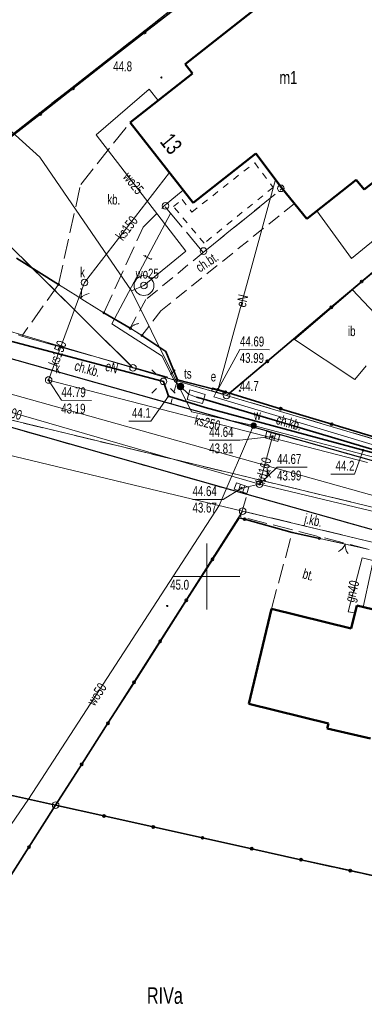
# Model space of a CAD drawing. Header units: millimetres. Extents: x 6552798 to 6553858, y 5859376 to 5860252.
# Tile 32 of 43: x 6553436 to 6553462, y 5860018 to 5860092. Entities that reach past the tile are written whole.
import ezdxf
from ezdxf.enums import TextEntityAlignment as Align

# ---------------------------------------------------------------- set-up
doc = ezdxf.new("R2010")
doc.units = ezdxf.units.MM
for name, pattern in [('1', [0]), ('1_1', [0]), ('1_OTDI', [0]), ('1_OTKC', [1.5, 1, -0.5]), ('1_OTKJ', [2, 1.5, -0.5]), ('1_OTKK', [0]), ('1_OTKU', [2, 1.5, -0.5]), ('2_EGBA', [2.5, 2, -0.5]), ('2_EGBU_A', [0]), ('2_EGBW', [0]), ('2_EGBW_W', [1, 0.5, -0.5]), ('3_SUEP_A', [0]), ('3_SUES', [0]), ('3_SUGP', [0]), ('3_SUKP', [0]), ('3_SULO', [0]), ('3_SUPK', [0]), ('3_SUTP_A', [0]), ('3_SUWP', [0]), ('GDE', [0]), ('GUK', [2, 1.5, -0.5])]:
    doc.linetypes.add(name, pattern=pattern)
for name, color, linetype, lineweight in [('Dzialki', 7, 'GDE', 18), ('EADTD_T_0', 7, 'Continuous', 25), ('EGBB_E_T_0', 7, 'Continuous', 20), ('EGBB_L_0', 7, '2_EGBU_A', 50), ('EGBE_L_1', 7, '2_EGBW', 18), ('EGBE_T_0', 7, 'Continuous', 18), ('Kontury', 3, 'GUK', 18), ('Numery_konturow', 3, 'Continuous', 13), ('OTD_E_T_7', 7, 'Continuous', 0), ('OTD_L_14', 7, '1_OTDI', 18), ('OTK_E_T_0', 7, 'Continuous', 0), ('OTK_E_T_1', 7, 'Continuous', 0), ('OTK_E_T_3', 7, 'Continuous', 0), ('OTK_L_0', 7, '1_OTKJ', 18), ('OTK_L_1', 7, '1_OTKK', 25), ('OTK_L_18', 7, '1_1', 18), ('OTK_L_2', 7, '1_OTKC', 18), ('OTK_L_4', 7, '1_OTKU', 18), ('OTO_L_0', 7, 'Continuous', 35), ('OTO_L_1', 7, 'Continuous', 18), ('OTO_L_2', 7, 'Continuous', 18), ('OTR_T_1', 7, 'Continuous', 18), ('Podzial_sekcyjny_krzyze', 7, '1', 0), ('Punkty', 7, 'Continuous', 18), ('SUE_E_T_1', 1, 'Continuous', 0), ('SUE_L_1', 1, '3_SUES', 18), ('SUE_T_3', 7, 'Continuous', 18), ('SUEP_E_T_0', 1, 'Continuous', 0), ('SUEP_L_0', 1, '3_SUEP_A', 18), ('SUER_T_0', 1, 'Continuous', 18), ('SUGP_E_T_0', 52, 'Continuous', 0), ('SUGP_L_0', 52, '3_SUGP', 18), ('SUK_E_T_4', 34, 'Continuous', 0), ('SUK_T_1', 34, 'Continuous', 18), ('SUK_T_3', 34, 'Continuous', 18), ('SUKP_E_T_0', 34, 'Continuous', 0), ('SUKP_L_0', 34, '3_SUKP', 18), ('SUKR_T_0', 34, 'Continuous', 18), ('SUL_L_1', 7, '3_SULO', 35), ('SUP_L_1', 7, '3_SUPK', 18), ('SUT_E_T_0', 30, 'Continuous', 0), ('SUT_T_0', 30, 'Continuous', 18), ('SUTP_E_T_0', 30, 'Continuous', 0), ('SUTP_L_0', 30, '3_SUTP_A', 18), ('SUW_E_T_2', 5, 'Continuous', 0), ('SUW_T_3', 5, 'Continuous', 18), ('SUW_T_5', 5, 'Continuous', 18), ('SUWP_E_T_0', 5, 'Continuous', 0), ('SUWP_L_0', 5, '3_SUWP', 18)]:
    doc.layers.add(name, color=color, linetype=linetype, lineweight=lineweight)
doc.styles.get("Standard").update_dxf_attribs({"font": 'arial.ttf'})

# ---------------------------------------------------------------- blocks, each defined once
blk = doc.blocks.new('GRT')
at = {"linetype": 'Continuous'}
blk.add_circle((0, 0), 0.25, dxfattribs=at)
blk = doc.blocks.new('2_OTRN')
at = {"linetype": 'Continuous'}
blk.add_circle((0, 0), 0.045, dxfattribs=at)
blk = doc.blocks.new('3_EGBP12_01')
at = {"linetype": 'Continuous'}
blk.add_circle((0, 0), 0.25, dxfattribs=at)
blk = doc.blocks.new('4_SUEO_W')
at = {"linetype": 'Continuous'}
for p, q in [((-0.53035, 0.53035), (-0.8839, 0.8839)), ((0.53035, 0.53035), (0.8839, 0.8839)), ((-0.53035, -0.53035), (-0.8839, -0.8839)), ((0.53035, -0.53035), (0.8839, -0.8839))]:
    blk.add_line(p, q, dxfattribs=at)
blk.add_circle((0, 0), 0.025, dxfattribs=at)
blk = doc.blocks.new('4_SUPP')
at = {"linetype": 'Continuous'}
blk.add_circle((0, 0), 0.25, dxfattribs=at)
blk = doc.blocks.new('4_SUPS')
at = {"linetype": 'Continuous'}
blk.add_circle((0, 0), 0.0625, dxfattribs=at)
blk = doc.blocks.new('4_SUKK')
at = {"linetype": 'Continuous'}
for p, q in [((-0.5, -0.25), (-0.5, 0.25)), ((-0.5, 0.25), (0.5, 0.25)), ((-0.175, 0.25), (-0.175, -0.25)), ((0.175, 0.25), (0.175, -0.25)), ((0.5, 0.25), (0.5, -0.25)), ((0.5, -0.25), (-0.5, -0.25))]:
    blk.add_line(p, q, dxfattribs=at)
blk = doc.blocks.new('4_SUKS')
at = {"linetype": 'Continuous'}
blk.add_circle((0, 0), 0.25, dxfattribs=at)
blk = doc.blocks.new('4_SUTK')
at = {"linetype": 'Continuous'}
for radius in [0.25, 0.225, 0.2, 0.175, 0.15, 0.125, 0.1, 0.075, 0.05, 0.025, 0.00715]:
    blk.add_circle((0, 0), radius, dxfattribs=at)
blk = doc.blocks.new('4_SUWS')
at = {"linetype": 'Continuous'}
for radius in [0.75, 0.25]:
    blk.add_circle((0, 0), radius, dxfattribs=at)
blk = doc.blocks.new('4_SUWW')
at = {"linetype": 'Continuous'}
for radius in [0.2, 0.175, 0.15, 0.125, 0.1, 0.075, 0.05, 0.025, 0.00715]:
    blk.add_circle((0, 0), radius, dxfattribs=at)

msp = doc.modelspace()

# ---------------------------------------------------------------- linework, layer by layer
at = {"layer": 'Dzialki'}
for p, q in [((6553484.74, 5860122.23), (6553430.39, 5860079.66)), ((6553451.49, 5860063.71), (6553482.69, 5860089.93)), ((6553430.39, 5860079.66), (6553444.4, 5860065.81)), ((6553433.85, 5860068.93), (6553444.4, 5860065.81)), ((6553414.72, 5860066.76), (6553501.17, 5860045.97)), ((6553444.4, 5860065.81), (6553451.49, 5860063.71)), ((6553452.71, 5860054.96), (6553413.22, 5860064.39)), ((6553451.49, 5860063.71), (6553479.44, 5860055.44)), ((6553438.54, 5860032.69), (6553452.71, 5860054.96)), ((6553452.71, 5860054.96), (6553489.42, 5860046.18)), ((6553398.85, 5860041.53), (6553438.54, 5860032.69)), ((6553424.4, 5860010.48), (6553438.54, 5860032.69)), ((6553479.58, 5860023.55), (6553438.54, 5860032.69))]:
    msp.add_line(p, q, dxfattribs=at)
at = {"layer": 'EGBB_L_0', "linetype": '2_EGBU_A'}
for p, q in [((6553456.982, 5860095.571), (6553448.347, 5860088.791)), ((6553448.907, 5860088.083), (6553448.347, 5860088.791)), ((6553444.185, 5860084.378), (6553448.907, 5860088.083)), ((6553448.951, 5860078.301), (6553444.185, 5860084.378)), ((6553466.831, 5860083.163), (6553461.926, 5860079.311)), ((6553448.951, 5860078.301), (6553453.713, 5860082.035)), ((6553453.713, 5860082.035), (6553455.707, 5860079.377)), ((6553461.316, 5860080.029), (6553457.575, 5860077.091)), ((6553461.926, 5860079.311), (6553461.316, 5860080.029)), ((6553455.707, 5860079.377), (6553457.575, 5860077.091)), ((6553461.35, 5860047.81), (6553460.929, 5860046.08)), ((6553472.37, 5860045.13), (6553461.35, 5860047.81)), ((6553454.89, 5860047.57), (6553453.18, 5860040.38)), ((6553460.929, 5860046.08), (6553454.89, 5860047.57)), ((6553453.18, 5860040.38), (6553459.207, 5860038.88)), ((6553459.207, 5860038.88), (6553459.12, 5860038.51)), ((6553459.12, 5860038.51), (6553462.39, 5860037.74))]:
    msp.add_line(p, q, dxfattribs=at)
at = {"layer": 'EGBE_L_1', "linetype": '2_EGBW'}
for p, q in [((6553448.951, 5860078.301), (6553453.713, 5860082.035)), ((6553453.713, 5860082.035), (6553455.707, 5860079.377)), ((6553448.951, 5860078.301), (6553448.199, 5860079.26))]:
    msp.add_line(p, q, dxfattribs=at)
at = {"layer": 'EGBE_L_1', "linetype": '2_EGBW_W'}
for p, q in [((6553448.866, 5860077.599), (6553453.62, 5860081.327)), ((6553453.62, 5860081.327), (6553455.017, 5860079.463)), ((6553455.017, 5860079.463), (6553449.796, 5860075.238)), ((6553447.473, 5860078.008), (6553448.123, 5860078.547)), ((6553448.123, 5860078.547), (6553448.866, 5860077.599)), ((6553449.796, 5860075.238), (6553447.473, 5860078.008))]:
    msp.add_line(p, q, dxfattribs=at)
at = {"layer": 'EGBE_L_1', "linetype": '2_EGBA'}
for p, q in [((6553446.767, 5860078.071), (6553448.199, 5860079.26)), ((6553449.729, 5860074.54), (6553455.707, 5860079.377)), ((6553449.729, 5860074.54), (6553446.767, 5860078.071))]:
    msp.add_line(p, q, dxfattribs=at)
at = {"layer": 'Kontury'}
for p, q in [((6553430.39, 5860079.66), (6553484.74, 5860122.23)), ((6553451.49, 5860063.71), (6553482.69, 5860089.93)), ((6553430.39, 5860079.66), (6553444.4, 5860065.81)), ((6553414.72, 5860066.76), (6553501.17, 5860045.97)), ((6553444.4, 5860065.81), (6553451.49, 5860063.71)), ((6553451.49, 5860063.71), (6553479.44, 5860055.44)), ((6553452.71, 5860054.96), (6553438.54, 5860032.69)), ((6553489.42, 5860046.18), (6553452.71, 5860054.96)), ((6553438.54, 5860032.69), (6553398.85, 5860041.53)), ((6553424.4, 5860010.48), (6553438.54, 5860032.69)), ((6553438.54, 5860032.69), (6553479.58, 5860023.55))]:
    msp.add_line(p, q, dxfattribs=at)
at = {"layer": 'OTD_L_14', "linetype": '1_OTDI'}
for p, q in [((6553456.638, 5860067.953), (6553461.021, 5860071.712)), ((6553461.021, 5860071.712), (6553464.687, 5860067.811)), ((6553461.206, 5860064.909), (6553456.638, 5860067.953)), ((6553462.071, 5860065.967), (6553461.206, 5860064.909))]:
    msp.add_line(p, q, dxfattribs=at)
at = {"layer": 'OTK_L_0', "linetype": '1_OTKJ'}
for p, q in [((6553453.04, 5860056.21), (6553415.07, 5860067)), ((6553470.25, 5860056.59), (6553434.65, 5860066.63)), ((6553452.54, 5860054.54), (6553453.04, 5860056.21)), ((6553469.61, 5860051.57), (6553453.04, 5860056.21)), ((6553462.3, 5860052.06), (6553452.54, 5860054.54))]:
    msp.add_line(p, q, dxfattribs=at)
at = {"layer": 'OTK_L_1', "linetype": '1_OTKK'}
for p, q in [((6553453.04, 5860056.21), (6553415.07, 5860067)), ((6553470.25, 5860056.59), (6553434.65, 5860066.63)), ((6553469.61, 5860051.57), (6553453.04, 5860056.21))]:
    msp.add_line(p, q, dxfattribs=at)
at = {"layer": 'OTK_L_18', "linetype": '1_1'}
msp.add_line((6553416.26, 5860069.094), (6553469.93, 5860054.08), dxfattribs=at)
at = {"layer": 'OTK_L_2', "linetype": '1_OTKC'}
for p, q in [((6553449.729, 5860074.54), (6553455.707, 5860079.377)), ((6553455.707, 5860079.377), (6553456.634, 5860078.243)), ((6553456.634, 5860078.243), (6553446.517, 5860070.124)), ((6553449.729, 5860074.54), (6553445.368, 5860070.97)), ((6553445.368, 5860070.97), (6553444.19, 5860068.8)), ((6553446.517, 5860070.124), (6553445.08, 5860068.25)), ((6553434.283, 5860068.773), (6553435.979, 5860068.2)), ((6553445.08, 5860068.25), (6553444.19, 5860068.8)), ((6553435.979, 5860068.2), (6553447.774, 5860064.896)), ((6553447.26, 5860063.074), (6553434.65, 5860066.63)), ((6553447.774, 5860064.896), (6553447.26, 5860063.074)), ((6553447.774, 5860064.896), (6553451.721, 5860063.881)), ((6553463.044, 5860060.453), (6553451.721, 5860063.881)), ((6553462.566, 5860058.757), (6553447.26, 5860063.074))]:
    msp.add_line(p, q, dxfattribs=at)
at = {"layer": 'OTK_L_4', "linetype": '1_OTKU'}
for p, q in [((6553440.439, 5860079.69), (6553444.185, 5860084.378)), ((6553448.199, 5860079.26), (6553444.185, 5860084.378)), ((6553438.754, 5860072.122), (6553440.439, 5860079.69)), ((6553446.767, 5860078.071), (6553448.199, 5860079.26)), ((6553445.175, 5860076.443), (6553446.767, 5860078.071)), ((6553442.194, 5860069.964), (6553445.175, 5860076.443)), ((6553438.754, 5860072.122), (6553435.979, 5860068.2)), ((6553444.19, 5860068.8), (6553442.194, 5860069.964)), ((6553445.08, 5860068.25), (6553444.19, 5860068.8)), ((6553435.979, 5860068.2), (6553447.774, 5860064.896)), ((6553446.894, 5860067.028), (6553445.08, 5860068.25)), ((6553446.894, 5860067.028), (6553447.774, 5860064.896)), ((6553454.89, 5860047.57), (6553456.47, 5860053.35)), ((6553456.47, 5860053.35), (6553458.521, 5860052.896)), ((6553462.3, 5860052.06), (6553458.521, 5860052.896)), ((6553461.35, 5860047.81), (6553460.929, 5860046.08)), ((6553464.421, 5860047.063), (6553461.35, 5860047.81)), ((6553460.929, 5860046.08), (6553454.89, 5860047.57))]:
    msp.add_line(p, q, dxfattribs=at)
at = {"layer": 'OTO_L_0'}
for p, q in [((6553445.283, 5860091.193), (6553448.485, 5860093.694)), ((6553442.327, 5860088.884), (6553445.283, 5860091.193)), ((6553439.851, 5860086.951), (6553442.327, 5860088.884)), ((6553437.374, 5860085.017), (6553439.851, 5860086.951)), ((6553434.898, 5860083.084), (6553437.374, 5860085.017)), ((6553438.754, 5860072.122), (6553435.566, 5860074.097)), ((6553461.729, 5860072.338), (6553464.037, 5860074.291)), ((6553459.421, 5860070.386), (6553461.729, 5860072.338)), ((6553456.558, 5860067.964), (6553459.421, 5860070.386)), ((6553444.19, 5860068.8), (6553442.194, 5860069.964)), ((6553446.894, 5860067.028), (6553445.08, 5860068.25)), ((6553454.586, 5860066.3), (6553456.558, 5860067.964)), ((6553446.894, 5860067.028), (6553447.774, 5860064.896)), ((6553451.721, 5860063.881), (6553454.586, 5860066.3)), ((6553447.774, 5860064.896), (6553451.406, 5860063.962)), ((6553451.406, 5860063.962), (6553451.721, 5860063.881)), ((6553455.588, 5860062.71), (6553451.721, 5860063.881)), ((6553459.455, 5860061.539), (6553455.588, 5860062.71)), ((6553463.044, 5860060.453), (6553459.455, 5860061.539)), ((6553452.44, 5860054.46), (6553450.422, 5860051.299)), ((6553452.855, 5860054.346), (6553452.44, 5860054.46)), ((6553456.47, 5860053.35), (6553452.855, 5860054.346)), ((6553456.47, 5860053.35), (6553458.521, 5860052.896)), ((6553450.422, 5860051.299), (6553448.442, 5860048.198)), ((6553448.442, 5860048.198), (6553446.461, 5860045.096)), ((6553446.461, 5860045.096), (6553444.481, 5860041.995)), ((6553444.481, 5860041.995), (6553442.501, 5860038.893)), ((6553442.501, 5860038.893), (6553440.52, 5860035.792)), ((6553440.52, 5860035.792), (6553438.54, 5860032.69)), ((6553438.54, 5860032.69), (6553434.88, 5860033.506)), ((6553436.519, 5860029.516), (6553438.54, 5860032.69)), ((6553438.54, 5860032.69), (6553442.201, 5860031.879)), ((6553442.201, 5860031.879), (6553445.933, 5860031.052)), ((6553445.933, 5860031.052), (6553449.665, 5860030.225)), ((6553449.665, 5860030.225), (6553453.397, 5860029.398)), ((6553434.498, 5860026.341), (6553436.519, 5860029.516)), ((6553453.397, 5860029.398), (6553457.129, 5860028.571)), ((6553457.129, 5860028.571), (6553460.861, 5860027.744)), ((6553460.861, 5860027.744), (6553464.592, 5860026.918))]:
    msp.add_line(p, q, dxfattribs=at)
for centre in [(6553445.283, 5860091.193), (6553439.851, 5860086.951), (6553437.374, 5860085.017), (6553461.729, 5860072.338), (6553459.421, 5860070.386), (6553454.586, 5860066.3), (6553451.406, 5860063.962), (6553455.588, 5860062.71), (6553459.455, 5860061.539), (6553452.855, 5860054.346), (6553450.422, 5860051.299), (6553448.442, 5860048.198), (6553446.461, 5860045.096), (6553444.481, 5860041.995), (6553442.501, 5860038.893), (6553440.52, 5860035.792), (6553442.201, 5860031.879), (6553445.933, 5860031.052), (6553449.665, 5860030.225), (6553436.519, 5860029.516), (6553453.397, 5860029.398), (6553457.129, 5860028.571), (6553460.861, 5860027.744)]:
    msp.add_circle(centre, 0.085, dxfattribs=at)
at = {"layer": 'OTO_L_1'}
for p, q in [((6553438.754, 5860072.122), (6553440.209, 5860071.209)), ((6553440.103, 5860071.276), (6553440.739, 5860070.877)), ((6553440.739, 5860070.877), (6553442.194, 5860069.964)), ((6553460.106, 5860052.546), (6553458.521, 5860052.896)), ((6553460.838, 5860052.384), (6553460.106, 5860052.546)), ((6553462.3, 5860052.06), (6553460.716, 5860052.411))]:
    msp.add_line(p, q, dxfattribs=at)
for centre in [(6553438.754, 5860072.122), (6553442.194, 5860069.964), (6553458.521, 5860052.896)]:
    msp.add_circle(centre, 0.085, dxfattribs=at)
for centre, start, end in [((6553439.508, 5860071.486), 335.84483, 19.9192), ((6553441.186, 5860070.433), 95.88155, 139.95592), ((6553459.535, 5860052.813), 295.50441, 339.57878), ((6553461.469, 5860052.386), 175.46769, 219.54206)]:
    msp.add_arc(centre, 1, start, end, dxfattribs=at)
at = {"layer": 'OTO_L_2'}
for p, q in [((6553444.19, 5860068.8), (6553444.225, 5860068.837)), ((6553444.19, 5860068.8), (6553444.509, 5860068.603)), ((6553444.225, 5860068.837), (6553444.26, 5860068.875)), ((6553444.26, 5860068.875), (6553444.292, 5860068.908)), ((6553444.292, 5860068.908), (6553444.335, 5860068.94)), ((6553444.335, 5860068.94), (6553444.371, 5860068.97)), ((6553444.371, 5860068.97), (6553444.412, 5860068.998)), ((6553444.412, 5860068.998), (6553444.457, 5860069.023)), ((6553444.457, 5860069.023), (6553444.498, 5860069.051)), ((6553444.459, 5860068.634), (6553444.761, 5860068.447)), ((6553444.498, 5860069.051), (6553444.544, 5860069.069)), ((6553444.544, 5860069.069), (6553444.593, 5860069.091)), ((6553444.593, 5860069.091), (6553444.637, 5860069.105)), ((6553444.637, 5860069.105), (6553444.684, 5860069.124)), ((6553444.684, 5860069.124), (6553444.732, 5860069.135)), ((6553444.732, 5860069.135), (6553444.78, 5860069.146)), ((6553444.78, 5860069.146), (6553444.833, 5860069.155)), ((6553444.833, 5860069.155), (6553444.851, 5860069.156)), ((6553444.761, 5860068.447), (6553445.08, 5860068.25))]:
    msp.add_line(p, q, dxfattribs=at)
for centre in [(6553444.19, 5860068.8), (6553445.08, 5860068.25)]:
    msp.add_circle(centre, 0.085, dxfattribs=at)
at = {"layer": 'Podzial_sekcyjny_krzyze'}
for p, q in [((6553450, 5860047.5), (6553450, 5860052.5)), ((6553447.5, 5860050), (6553452.5, 5860050))]:
    msp.add_line(p, q, dxfattribs=at)
at = {"layer": 'SUE_L_1', "linetype": '3_SUES'}
for p, q in [((6553450.368, 5860064.058), (6553450.436, 5860064.299)), ((6553450.436, 5860064.299), (6553451.253, 5860064.067)), ((6553451.185, 5860063.827), (6553450.368, 5860064.058)), ((6553451.253, 5860064.067), (6553451.185, 5860063.827))]:
    msp.add_line(p, q, dxfattribs=at)
at = {"layer": 'SUEP_L_0', "linetype": '3_SUEP_A'}
for p, q in [((6553450.845, 5860064.183), (6553455.191, 5860080.065)), ((6553446.72, 5860064.78), (6553433.79, 5860068.18)), ((6553447.08, 5860063.66), (6553446.72, 5860064.78)), ((6553450.707, 5860063.962), (6553450.845, 5860064.183)), ((6553449.87, 5860062.8), (6553447.08, 5860063.66)), ((6553450.526, 5860063.597), (6553450.707, 5860063.962)), ((6553462.518, 5860060), (6553450.526, 5860063.597)), ((6553461.83, 5860059.57), (6553449.87, 5860062.8)), ((6553473.74, 5860056.5), (6553461.83, 5860059.57))]:
    msp.add_line(p, q, dxfattribs=at)
at = {"layer": 'SUER_T_0', "linetype": 'Continuous', "lineweight": 0}
for p, q in [((6553450.845, 5860064.183), (6553452.498, 5860067.191)), ((6553452.498, 5860067.191), (6553454.751, 5860067.16)), ((6553447.08, 5860063.66), (6553445.752, 5860061.769)), ((6553444.096, 5860061.769), (6553445.752, 5860061.769)), ((6553461.83, 5860059.57), (6553461.178, 5860057.766)), ((6553459.386, 5860057.766), (6553461.178, 5860057.766))]:
    msp.add_line(p, q, dxfattribs=at)
at = {"layer": 'SUGP_L_0', "linetype": '3_SUGP'}
for p, q in [((6553460.964, 5860074.083), (6553466.315, 5860078.47)), ((6553458.319, 5860077.676), (6553460.964, 5860074.083)), ((6553460.7, 5860047.34), (6553461.76, 5860051.42)), ((6553461.76, 5860051.42), (6553473.73, 5860048.47)), ((6553461.213, 5860047.246), (6553460.7, 5860047.34))]:
    msp.add_line(p, q, dxfattribs=at)
at = {"layer": 'SUKP_L_0', "linetype": '3_SUKP'}
for p, q in [((6553447.161, 5860080.584), (6553440.726, 5860072.265)), ((6553440.726, 5860072.265), (6553438.01, 5860064.88)), ((6553453.99, 5860056.99), (6553415.48, 5860068.13)), ((6553438.01, 5860064.88), (6553462.18, 5860058.63)), ((6553453.99, 5860056.99), (6553454.965, 5860060.6)), ((6553453.99, 5860056.99), (6553452.628, 5860056.697)), ((6553498.733, 5860046.308), (6553453.99, 5860056.99))]:
    msp.add_line(p, q, dxfattribs=at)
at = {"layer": 'SUKR_T_0', "linetype": 'Continuous', "lineweight": 0}
for p, q in [((6553438.01, 5860064.88), (6553438.975, 5860063.354)), ((6553438.975, 5860063.354), (6553441.255, 5860063.322)), ((6553454.965, 5860060.6), (6553452.484, 5860060.327)), ((6553450.177, 5860060.327), (6553452.484, 5860060.327)), ((6553453.99, 5860056.99), (6553455.319, 5860058.278)), ((6553455.319, 5860058.278), (6553457.599, 5860058.278)), ((6553452.628, 5860056.697), (6553451.221, 5860055.848)), ((6553448.914, 5860055.848), (6553451.221, 5860055.848))]:
    msp.add_line(p, q, dxfattribs=at)
at = {"layer": 'SUL_L_1', "linetype": '3_SULO'}
for p, q in [((6553433.79, 5860068.18), (6553446.72, 5860064.78)), ((6553446.72, 5860064.78), (6553447.08, 5860063.66)), ((6553447.08, 5860063.66), (6553449.87, 5860062.8)), ((6553449.769, 5860063.43), (6553449.202, 5860063.593)), ((6553461.806, 5860059.86), (6553449.769, 5860063.43)), ((6553449.87, 5860062.8), (6553461.83, 5860059.57)), ((6553474.413, 5860055.964), (6553461.806, 5860059.86)), ((6553461.83, 5860059.57), (6553473.74, 5860056.5))]:
    msp.add_line(p, q, dxfattribs=at)
at = {"layer": 'SUP_L_1', "linetype": '3_SUPK'}
for p, q in [((6553448.494, 5860063.416), (6553448.714, 5860064.147)), ((6553448.714, 5860064.147), (6553449.879, 5860063.796)), ((6553449.669, 5860063.099), (6553448.494, 5860063.416)), ((6553449.879, 5860063.796), (6553449.669, 5860063.099))]:
    msp.add_line(p, q, dxfattribs=at)
at = {"layer": 'SUTP_L_0', "linetype": '3_SUTP_A'}
for p, q in [((6553442.802, 5860069.126), (6553447.252, 5860077.494)), ((6553446.609, 5860066.682), (6553442.802, 5860069.126)), ((6553447.533, 5860064.789), (6553446.609, 5860066.682)), ((6553447.533, 5860064.789), (6553448.007, 5860064.393)), ((6553448.614, 5860063.814), (6553448.007, 5860064.393)), ((6553449.202, 5860063.593), (6553448.614, 5860063.814))]:
    msp.add_line(p, q, dxfattribs=at)
at = {"layer": 'SUWP_L_0', "linetype": '3_SUWP'}
for p, q in [((6553437.332, 5860081.758), (6553381.98, 5860131.43)), ((6553441.621, 5860083.434), (6553445.63, 5860086.908)), ((6553445.63, 5860086.908), (6553446.31, 5860086.046)), ((6553448.4, 5860074.638), (6553441.621, 5860083.434)), ((6553444.298, 5860071.635), (6553437.332, 5860081.758)), ((6553445.233, 5860072.032), (6553448.4, 5860074.638)), ((6553445.233, 5860072.032), (6553444.298, 5860071.635)), ((6553448.832, 5860062.483), (6553444.298, 5860071.635)), ((6553453.542, 5860061.428), (6553448.832, 5860062.483)), ((6553450.94, 5860055.383), (6553453.542, 5860061.428)), ((6553464.2, 5860058.63), (6553453.542, 5860061.428)), ((6553464.2, 5860058.63), (6553461.836, 5860047.692)), ((6553436.49, 5860033.147), (6553450.94, 5860055.383)), ((6553433.334, 5860028.58), (6553436.49, 5860033.147))]:
    msp.add_line(p, q, dxfattribs=at)

# ---------------------------------------------------------------- block references
at = {"layer": 'EGBE_T_0'}
for p in [(6553455.602, 5860079.389), (6553446.872, 5860078.06), (6553449.735, 5860074.645)]:
    msp.add_blockref('3_EGBP12_01', p, dxfattribs=at)
at = {"layer": 'OTR_T_1'}
for p, rotation in [((6553446.552, 5860087.786), 359.2028537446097), ((6553452.493, 5860064.07), 359.202853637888), ((6553446.996, 5860047.775), 359.2028541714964)]:
    msp.add_blockref('2_OTRN', p, dxfattribs=dict(at, rotation=rotation))
at = {"layer": 'Punkty'}
for p in [(6553444.4, 5860065.81), (6553451.49, 5860063.71), (6553452.71, 5860054.96), (6553438.54, 5860032.69)]:
    msp.add_blockref('GRT', p, dxfattribs=at)
at = {"layer": 'SUE_T_3'}
for name in ['4_SUEO_W', '4_SUPP']:
    msp.add_blockref(name, (6553446.72, 5860064.78), dxfattribs=at)
at = {"layer": 'SUER_T_0', "rotation": 359.2028535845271}
msp.add_blockref('4_SUPS', (6553450.845, 5860064.183), dxfattribs=at)
at = {"layer": 'SUER_T_0'}
for p in [(6553447.08, 5860063.66), (6553461.83, 5860059.57)]:
    msp.add_blockref('4_SUPS', p, dxfattribs=at)
at = {"layer": 'SUK_T_1'}
for p, rotation in [((6553454.965, 5860060.6), 344.1342918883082), ((6553452.628, 5860056.697), 341.5650513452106)]:
    msp.add_blockref('4_SUKK', p, dxfattribs=dict(at, rotation=rotation))
at = {"layer": 'SUK_T_3'}
for p in [(6553440.726, 5860072.265), (6553438.01, 5860064.88), (6553453.99, 5860056.99)]:
    msp.add_blockref('4_SUKS', p, dxfattribs=at)
at = {"layer": 'SUKR_T_0', "rotation": 359.202854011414}
msp.add_blockref('4_SUPS', (6553438.01, 5860064.88), dxfattribs=at)
at = {"layer": 'SUKR_T_0'}
for p in [(6553454.965, 5860060.6), (6553452.628, 5860056.697), (6553453.99, 5860056.99)]:
    msp.add_blockref('4_SUPS', p, dxfattribs=at)
at = {"layer": 'SUT_T_0'}
msp.add_blockref('4_SUTK', (6553448.007, 5860064.393), dxfattribs=at)
at = {"layer": 'SUW_T_3'}
msp.add_blockref('4_SUWS', (6553445.233, 5860072.032), dxfattribs=at)
at = {"layer": 'SUW_T_5'}
msp.add_blockref('4_SUWW', (6553453.542, 5860061.428), dxfattribs=at)

# ---------------------------------------------------------------- texts
at = {"layer": 'EADTD_T_0', "width": 0.7}
msp.add_text('13', height=1.25, rotation=309.30379, dxfattribs=at).set_placement((6553446.815, 5860082.376), align=Align.CENTER)
at = {"layer": 'EGBB_E_T_0', "width": 0.7}
msp.add_text('m1', height=1, dxfattribs=at).set_placement((6553456.174, 5860087.778), align=Align.MIDDLE)
at = {"layer": 'Numery_konturow', "width": 0.7}
msp.add_text('RIVa', height=1.25, dxfattribs=at).set_placement((6553445.46, 5860018.91), align=Align.TOP_LEFT)
at = {"layer": 'OTD_E_T_7', "lineweight": 9, "width": 0.7}
msp.add_text('ib', height=0.75, dxfattribs=at).set_placement((6553460.975, 5860068.596), align=Align.MIDDLE)
at = {"layer": 'OTK_E_T_0', "lineweight": 9, "width": 0.7}
msp.add_text('j.kb.', height=0.75, rotation=347.1643, dxfattribs=at).set_placement((6553458.053, 5860054.173), align=Align.MIDDLE)
at = {"layer": 'OTK_E_T_1', "lineweight": 9, "width": 0.7}
for s, rotation, p in [('ch.bt.', 33.71282, (6553449.999, 5860073.826)), ('ch.kb.', 343.9797, (6553440.951, 5860065.74)), ('ch.kb.', 343.98, (6553456.229, 5860061.666))]:
    msp.add_text(s, height=0.75, rotation=rotation, dxfattribs=at).set_placement(p, align=Align.MIDDLE)
at = {"layer": 'OTK_E_T_3', "lineweight": 9, "width": 0.7}
for s, rotation, p in [('kb.', 359.199, (6553442.945, 5860078.56)), ('bt.', 343.5253, (6553457.691, 5860050.154))]:
    msp.add_text(s, height=0.75, rotation=rotation, dxfattribs=at).set_placement(p, align=Align.MIDDLE)
at = {"layer": 'OTR_T_1', "lineweight": 9, "width": 0.7}
for s, p in [('44.8', (6553442.909, 5860089.016)), ('45.0', (6553447.224, 5860049.772))]:
    msp.add_text(s, height=0.75, rotation=359.20285, dxfattribs=at).set_placement(p, align=Align.TOP_LEFT)
msp.add_text('44.7', height=0.75, rotation=359.20285, dxfattribs=at).set_placement((6553452.493, 5860064.07))
at = {"layer": 'SUE_E_T_1', "lineweight": 9, "width": 0.7}
msp.add_text('e', height=0.75, dxfattribs=at).set_placement((6553450.699, 5860064.775), align=Align.RIGHT)
at = {"layer": 'SUEP_E_T_0', "lineweight": 9, "width": 0.7}
for rotation, p in [(77.03488, (6553452.676, 5860070.876)), (345.26734, (6553442.792, 5860065.839))]:
    msp.add_text('eN', height=0.75, rotation=rotation, dxfattribs=at).set_placement(p, align=Align.MIDDLE)
at = {"layer": 'SUER_T_0', "lineweight": 9, "width": 0.7}
for s, p in [('44.69', (6553452.512, 5860068.191)), ('43.99', (6553452.494, 5860066.941))]:
    msp.add_text(s, height=0.75, rotation=359.20285, dxfattribs=at).set_placement(p, align=Align.TOP_LEFT)
for s, p in [('44.1', (6553445.752, 5860062.769)), ('44.2', (6553461.178, 5860058.766))]:
    msp.add_text(s, height=0.75, dxfattribs=at).set_placement(p, align=Align.TOP_RIGHT)
at = {"layer": 'SUGP_E_T_0', "lineweight": 9, "width": 0.7}
msp.add_text('gn40', height=0.75, rotation=75.43631, dxfattribs=at).set_placement((6553461.097, 5860048.867), align=Align.MIDDLE)
at = {"layer": 'SUK_E_T_4', "lineweight": 9, "width": 0.7}
msp.add_text('k', height=0.75, dxfattribs=at).set_placement((6553440.756, 5860072.662), align=Align.RIGHT)
for p in [(6553438.51, 5860065.38), (6553454.49, 5860057.49)]:
    msp.add_text('k', height=0.75, dxfattribs=at).set_placement(p)
at = {"layer": 'SUKP_E_T_0', "lineweight": 9, "width": 0.7}
for s, rotation, p in [('ks150', 52.2785, (6553443.916, 5860076.389)), ('ks150', 69.04443, (6553438.673, 5860066.903)), ('kd200', 343.86614, (6553435, 5860062.483)), ('ks250', 345.99128, (6553450.049, 5860061.656)), ('kd160', 74.88138, (6553454.272, 5860058.035))]:
    msp.add_text(s, height=0.75, rotation=rotation, dxfattribs=at).set_placement(p, align=Align.MIDDLE)
at = {"layer": 'SUKR_T_0', "lineweight": 9, "width": 0.7}
for s, p in [('44.79', (6553438.989, 5860064.354)), ('43.19', (6553438.972, 5860063.104))]:
    msp.add_text(s, height=0.75, rotation=359.20285, dxfattribs=at).set_placement(p, align=Align.TOP_LEFT)
for s, p in [('44.64', (6553450.177, 5860061.327)), ('43.81', (6553450.177, 5860060.077)), ('44.67', (6553455.319, 5860059.278)), ('43.99', (6553455.319, 5860058.028)), ('44.64', (6553448.914, 5860056.848)), ('43.67', (6553448.914, 5860055.598))]:
    msp.add_text(s, height=0.75, dxfattribs=at).set_placement(p, align=Align.TOP_LEFT)
at = {"layer": 'SUT_E_T_0', "lineweight": 9, "width": 0.7}
msp.add_text('ts', height=0.75, dxfattribs=at).set_placement((6553448.272, 5860064.982))
at = {"layer": 'SUTP_E_T_0', "lineweight": 9, "width": 0.7}
msp.add_text('t', height=0.75, rotation=61.95899, dxfattribs=at).set_placement((6553445.49, 5860074.172), align=Align.MIDDLE)
at = {"layer": 'SUW_E_T_2', "lineweight": 9, "width": 0.7}
msp.add_text('w', height=0.75, dxfattribs=at).set_placement((6553453.556, 5860061.862))
at = {"layer": 'SUWP_E_T_0', "lineweight": 9, "width": 0.7}
for s, rotation, p in [('wo25', 308.67288, (6553444.437, 5860079.78)), ('wo50', 56.98333, (6553441.655, 5860041.094))]:
    msp.add_text(s, height=0.75, rotation=rotation, dxfattribs=at).set_placement(p, align=Align.MIDDLE)
msp.add_text('wo25', height=0.75, dxfattribs=at).set_placement((6553445.481, 5860072.939), align=Align.MIDDLE)

doc.saveas('drawing.dxf')
